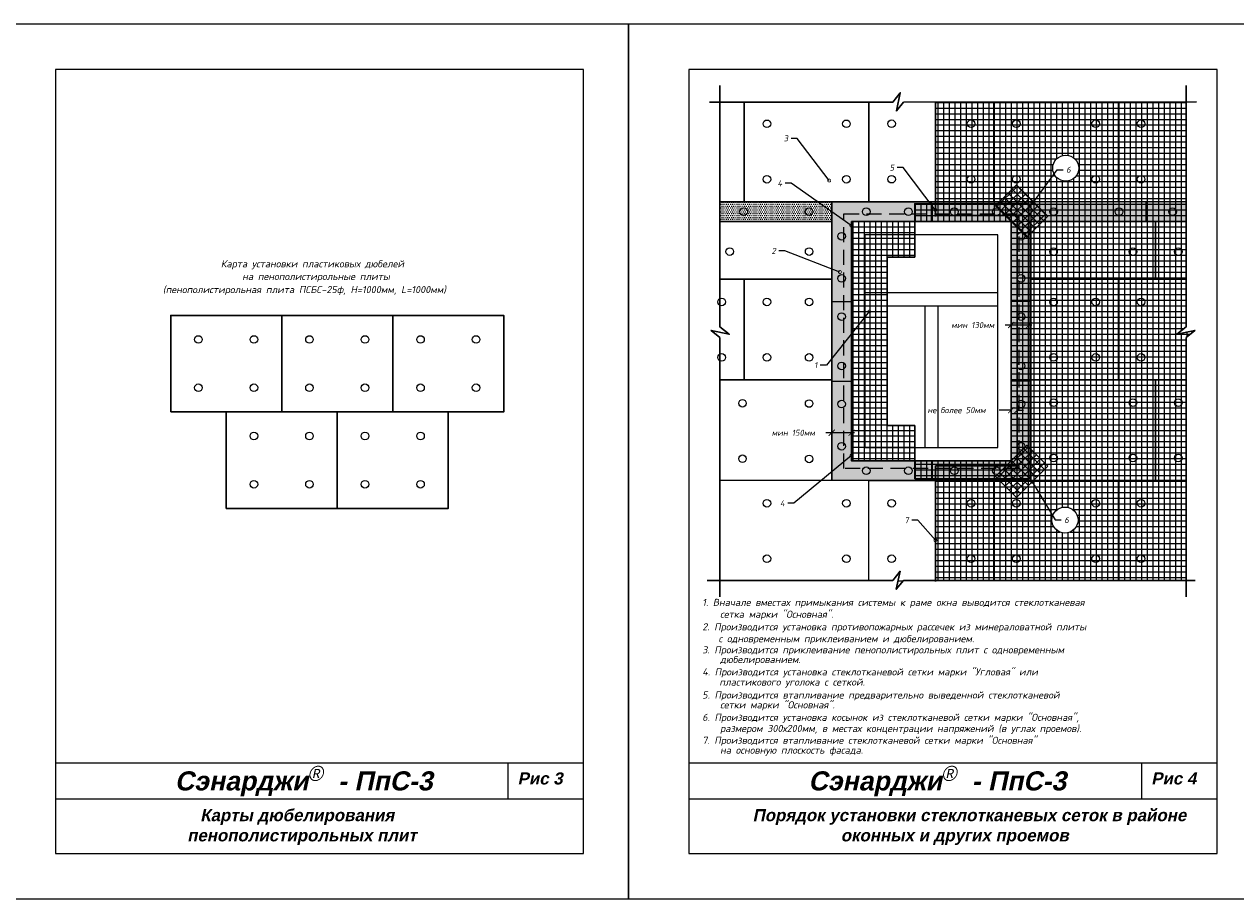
# Model space of a CAD drawing. Header units: inches. Extents: x 47 to 4151, y -1120 to 1902.
# Tile 64 of 93: x 477 to 879, y 1612 to 1902. Entities that reach past the tile are written whole.
import ezdxf

# ---------------------------------------------------------------- set-up
doc = ezdxf.new("R2010")
doc.units = ezdxf.units.IN
doc.header["$LTSCALE"] = 10
doc.header["$MEASUREMENT"] = 0
doc.linetypes.add('HIDDENX2', pattern=[0.75, 0.5, -0.25])
for name, color, linetype, lineweight in [('c1', 108, 'Continuous', 30), ('c2', 108, 'Continuous', 30), ('c3', 108, 'Continuous', 30), ('dim', 160, 'Continuous', 15), ('Layer1', 108, 'Continuous', 30)]:
    doc.layers.add(name, color=color, linetype=linetype, lineweight=lineweight)
for name, color, linetype in [('DUBEL', 142, 'Continuous'), ('hatch', 240, 'Continuous'), ('ndp', 242, 'Continuous'), ('penoplast', 150, 'Continuous'), ('ramka', 248, 'Continuous'), ('wind', 82, 'Continuous')]:
    doc.layers.add(name, color=color, linetype=linetype)
doc.layers.add('list', color=5, linetype='Continuous', plot=False)
doc.styles.add('ndp', font='ARIALBD.TTF', dxfattribs={"oblique": 12})
doc.styles.add('style2', font='romans.shx', dxfattribs={"oblique": 12})
doc.dimstyles.new('1', dxfattribs={"dimtxt": 2, "dimasz": 2, "dimexe": 1, "dimexo": 0.7, "dimgap": 2, "dimtad": 0, "dimtih": 1, "dimtoh": 1, "dimdec": 4, "dimzin": 0, "dimdsep": 46, "dimtxsty": 'style2', "dimblk": 'ARCHTICK', "dimcen": 1.5, "dimdle": 1, "dimadec": 0, "dimazin": 0, "dimtfac": 1, "dimtdec": 4, "dimtofl": 0, "dimtmove": 0, "dimatfit": 2, "dimldrblk": 'DOTSMALL', "dimfxl": 1, "dimtolj": 1, "dimtzin": 0, "dimarcsym": 0})
pattern_1 = [(90, (-1171.8242, 2564.4412), (-1.875, 3e-16), []), (180, (-1171.8242, 2564.4412), (-3e-16, -1.875), [])]
pattern_2 = [(0, (-694.6922, 2564.4412), (0.3125, 0.625), [0, -0.625])]
pattern_3 = [(45, (-1171.8242, 2564.4412), (-1.3258252, 1.3258252), []), (135, (-1171.8242, 2564.4412), (-1.3258252, -1.3258252), [])]

# ---------------------------------------------------------------- blocks, each defined once
blk = doc.blocks.new('_ArchTick')
at = {"layer": 'DUBEL', "color": 0, "const_width": 0.15}
blk.add_lwpolyline([(-0.5, -0.5), (0.5, 0.5)], dxfattribs=at)
blk = doc.blocks.new('*D24')
at = {"layer": 'Defpoints', "color": 0, "linetype": 'ByBlock', "lineweight": 53}
for p in [(804.28, 1802.47), (804.28, 1801.88), (810.16, 1802.09)]:
    blk.add_point(p, dxfattribs=at)
at = {"layer": 'ndp', "color": 0, "linetype": 'ByBlock', "lineweight": -2}
for p, q in [((804.28, 1802.58), (804.28, 1803.47)), ((810.16, 1802.79), (810.16, 1803.47)), ((804.28, 1802.47), (802.28, 1802.47)), ((811.16, 1802.47), (804.28, 1802.47))]:
    blk.add_line(p, q, dxfattribs=at)
at = {"layer": 'ndp', "color": 0, "linetype": 'ByBlock', "lineweight": -2, "xscale": 2, "yscale": 2, "zscale": 2, "rotation": 180}
blk.add_blockref('_ArchTick', (804.28, 1802.47), dxfattribs=at)
at = {"layer": 'ndp', "color": 0, "linetype": 'ByBlock', "lineweight": -2, "xscale": 2, "yscale": 2, "zscale": 2}
blk.add_blockref('_ArchTick', (810.16, 1802.47), dxfattribs=at)
at = {"layer": 'ndp', "color": 0, "linetype": 'ByBlock', "insert": (791.53, 1802.47), "char_height": 2, "attachment_point": 5, "style": 'style2'}
blk.add_mtext('\\A1;{\\fRomanS|b0|i0|c204|p2;мин 130мм}', dxfattribs=at)
blk = doc.blocks.new('_DotSmall')
at = {"layer": 'DUBEL', "color": 0, "const_width": 0.5}
blk.add_lwpolyline([(-0.0625, 0, 1), (0.0625, 0, 1)], format="xyb", close=True, dxfattribs=at)
blk = doc.blocks.new('*D25')
at = {"layer": 'Defpoints', "color": 0, "lineweight": 53}
for p in [(804.28, 1774.26), (804.28, 1774.04), (806.31, 1773.98)]:
    blk.add_point(p, dxfattribs=at)
at = {"layer": 'dim', "color": 0, "lineweight": -2}
for p, q in [((804.28, 1774.74), (804.28, 1776.26)), ((806.31, 1774.68), (806.31, 1776.26)), ((804.28, 1774.26), (800.28, 1774.26)), ((806.31, 1774.26), (808.31, 1774.26))]:
    blk.add_line(p, q, dxfattribs=at)
at = {"layer": 'dim', "color": 0, "lineweight": -2, "xscale": 2, "yscale": 2, "zscale": 2}
blk.add_blockref('_ArchTick', (804.28, 1774.26), dxfattribs=at)
at = {"layer": 'dim', "color": 0, "lineweight": -2, "xscale": 2, "yscale": 2, "zscale": 2, "rotation": 180}
blk.add_blockref('_ArchTick', (806.31, 1774.26), dxfattribs=at)
at = {"layer": 'dim', "color": 0, "insert": (786.15, 1774.26), "char_height": 2, "attachment_point": 5, "style": 'style2'}
blk.add_mtext('\\A1;{\\fRomanS|b0|i0|c204|p2;не более 50мм}', dxfattribs=at)
blk = doc.blocks.new('*D26')
at = {"layer": 'Defpoints', "color": 0, "lineweight": 53}
for p in [(744.82, 1767.38), (751.36, 1767.57), (744.82, 1766.75)]:
    blk.add_point(p, dxfattribs=at)
at = {"layer": 'dim', "color": 0, "lineweight": -2}
for p, q in [((751.36, 1766.87), (751.36, 1765.75)), ((744.82, 1766.75), (742.82, 1766.75)), ((752.36, 1766.75), (744.82, 1766.75)), ((744.82, 1766.68), (744.82, 1765.75))]:
    blk.add_line(p, q, dxfattribs=at)
at = {"layer": 'dim', "color": 0, "lineweight": -2, "xscale": 2, "yscale": 2, "zscale": 2, "rotation": 180}
blk.add_blockref('_ArchTick', (744.82, 1766.75), dxfattribs=at)
at = {"layer": 'dim', "color": 0, "lineweight": -2, "xscale": 2, "yscale": 2, "zscale": 2}
blk.add_blockref('_ArchTick', (751.36, 1766.75), dxfattribs=at)
at = {"layer": 'dim', "color": 0, "insert": (732.07, 1766.75), "char_height": 2, "attachment_point": 5, "style": 'style2'}
blk.add_mtext('\\A1;{\\fRomanS|b0|i0|c204|p2;мин 150мм}', dxfattribs=at)

msp = doc.modelspace()

# ---------------------------------------------------------------- hatches: boundary and pattern name
at = {"layer": 'hatch'}
h = msp.add_hatch(dxfattribs=at)
h.set_pattern_fill('ANSI37', color=256, scale=15, angle=45, style=0)
h.set_pattern_definition(pattern_1)
h.paths.add_polyline_path([(806.781438, 1754.917896), (779.156676, 1754.917896), (779.156676, 1717.733919), (862.261982, 1717.733919), (862.261982, 1798.349165), (865.148321, 1800.721146), (859.147309, 1799.408985), (862.261982, 1801.863717), (862.261982, 1876.490124), (779.203176, 1876.39955), (779.203176, 1839.309941), (806.781438, 1839.309941)])
h.paths.add_polyline_path([(818.043169, 1854.494858, -1), (826.678591, 1854.494858, -1)], flags=16)
h.paths.add_polyline_path([(826.42358, 1737.820641, -1), (817.788159, 1737.820641, -1)], flags=16)
h.paths.add_polyline_path([(821.383086, 1739.340937), (824.264178, 1739.340937), (824.264178, 1736.340937), (821.383086, 1736.340937)], flags=8)
h.paths.add_polyline_path([(821.996202, 1855.471776), (824.877294, 1855.471776), (824.877294, 1852.471776), (821.996202, 1852.471776)], flags=8)
h = msp.add_hatch(dxfattribs=at)
h.set_pattern_fill('ANSI37', color=240, scale=15, style=0)
h.set_pattern_definition(pattern_3)
h.paths.add_polyline_path([(816.402297, 1838.53633), (806.007827, 1848.9308), (799.078181, 1842.001154), (809.47265, 1831.606684)])
h = msp.add_hatch(dxfattribs=at)
h.set_pattern_fill('ANSI37', color=240, scale=15, angle=45, style=0)
h.set_pattern_definition(pattern_1)
h.paths.add_polyline_path([(763.123165, 1825.036169), (772.324892, 1825.036169), (772.324892, 1836.803919), (751.355415, 1836.803919), (751.355415, 1757.423919), (772.324892, 1757.423919), (772.324892, 1769.191668), (763.123165, 1769.191668)])
h.paths.add_polyline_path([(772.324892, 1751.540044), (810.15929, 1751.540044), (810.15929, 1842.687794), (772.324892, 1842.687794), (772.324892, 1836.803919), (804.275415, 1836.803919), (804.275415, 1757.423919), (772.324892, 1757.423919)])
h = msp.add_hatch(dxfattribs=at)
h.set_pattern_fill('ANSI37', color=240, scale=15, style=0)
h.set_pattern_definition(pattern_3)
h.paths.add_polyline_path([(816.402297, 1755.691507), (806.007827, 1745.297038), (799.078181, 1752.226684), (809.47265, 1762.621154)])
at = {"layer": 'ndp'}
h = msp.add_hatch(dxfattribs=at)
h.set_pattern_fill('DOTS', color=4, scale=10, style=0)
h.set_pattern_definition(pattern_2)
h.paths.add_polyline_path([(744.817388, 1836.803919), (744.817388, 1843.341947), (715.818726, 1843.341947), (707.727414, 1843.341947), (707.727414, 1836.803919)])
h = msp.add_hatch(dxfattribs=at)
h.set_pattern_fill('DOTS', color=4, scale=10, style=0)
h.set_pattern_definition(pattern_2)
h.paths.add_polyline_path([(777.815415, 1843.341947), (757.149852, 1843.341947), (744.817388, 1843.341947), (744.817388, 1810.343919), (751.355415, 1810.343919), (751.355415, 1836.803919), (777.815415, 1836.803919)])
h.paths.add_polyline_path([(810.813443, 1843.341947), (798.480979, 1843.341947), (777.815415, 1843.341947), (777.815415, 1836.803919), (804.275415, 1836.803919), (804.275415, 1810.343919), (810.813443, 1810.343919), (810.813443, 1817.649925), (810.813443, 1836.803919)])
h.paths.add_polyline_path([(848.887621, 1843.341947), (839.812105, 1843.341947), (810.813443, 1843.341947), (810.813443, 1836.803919), (848.887621, 1836.803919)])
h.paths.add_polyline_path([(862.261982, 1843.341947), (848.887621, 1843.341947), (848.887621, 1836.803919), (852.14457, 1836.803919), (862.261982, 1836.803919)])
h.paths.add_polyline_path([(810.813443, 1810.343919), (804.275415, 1810.343919), (804.275415, 1783.883919), (810.813443, 1783.883919), (810.813443, 1784.267908)])
h.paths.add_polyline_path([(810.813443, 1783.883919), (804.275415, 1783.883919), (804.275415, 1757.423919), (777.815415, 1757.423919), (777.815415, 1750.885891), (810.813443, 1750.885891)])
h.paths.add_polyline_path([(777.815415, 1757.423919), (751.355415, 1757.423919), (751.355415, 1783.883919), (744.817388, 1783.883919), (744.817388, 1750.885891), (777.815415, 1750.885891)])
h.paths.add_polyline_path([(751.355415, 1810.343919), (744.817388, 1810.343919), (744.817388, 1784.267908), (744.817388, 1783.883919), (751.355415, 1783.883919)])

# ---------------------------------------------------------------- linework, layer by layer
at = {"layer": 'c1'}
for points in [[(772.324892, 1751.540044), (810.15929, 1751.540044), (810.15929, 1842.687794), (772.324892, 1842.687794), (772.324892, 1836.803919), (804.275415, 1836.803919), (804.275415, 1757.423919), (772.324892, 1757.423919)], [(772.324892, 1769.191668), (763.123165, 1769.191668), (763.123165, 1825.036169), (772.324892, 1825.036169), (772.324892, 1836.803919), (751.355415, 1836.803919), (751.355415, 1757.423919), (772.324892, 1757.423919)]]:
    msp.add_lwpolyline(points, close=True, dxfattribs=at)
at = {"layer": 'c2'}
for points in [[(816.402297, 1838.53633), (806.007827, 1848.9308), (799.078181, 1842.001154), (809.47265, 1831.606684)], [(816.402297, 1755.691507), (806.007827, 1745.297038), (799.078181, 1752.226684), (809.47265, 1762.621154)]]:
    msp.add_lwpolyline(points, close=True, dxfattribs=at)
at = {"layer": 'c3'}
for p, q in [((779.156676, 1876.399499), (779.156676, 1838.470404)), ((806.313698, 1838.842202), (779.203176, 1838.842202)), ((806.313698, 1755.757434), (806.313698, 1838.842202)), ((779.156676, 1755.757434), (806.313698, 1755.757434)), ((779.156676, 1717.397165), (779.156676, 1755.757434))]:
    msp.add_line(p, q, dxfattribs=at)
at = {"layer": 'dim'}
for centre in [(822.36088, 1854.494858), (822.105869, 1737.820641)]:
    msp.add_circle(centre, 4.317711, dxfattribs=at)
at = {"layer": 'DUBEL'}
for centre in [(723.319145, 1869.207251), (749.649433, 1869.207251), (764.650271, 1869.223545), (790.980559, 1869.223545), (805.981398, 1869.223545), (832.311686, 1869.223545), (847.312524, 1869.223545), (723.319145, 1850.826072), (749.649433, 1850.826072), (764.650271, 1850.842366), (790.980559, 1850.842366), (805.981398, 1850.842366), (832.311686, 1850.842366), (847.312524, 1850.842366), (715.621475, 1840.072933), (737.299085, 1840.072933), (756.2374, 1840.072933), (770.199648, 1840.072933), (785.431183, 1840.072933), (799.393431, 1840.072933), (818.331746, 1840.072933), (840.009356, 1840.072933), (857.765886, 1840.072933), (748.086402, 1831.921934), (807.544429, 1831.921934), (710.98668, 1826.842933), (737.316968, 1826.842933), (818.313863, 1826.842933), (844.64415, 1826.842933), (859.644989, 1826.842933), (748.086402, 1817.959686), (807.544429, 1817.959686), (708.318307, 1810.149506), (723.319145, 1810.149506), (737.316968, 1810.149506), (818.313863, 1810.149506), (832.311686, 1810.149506), (847.312524, 1810.149506), (748.086402, 1805.295306), (807.544429, 1805.295306), (534.910719, 1797.694261), (553.310719, 1797.694261), (571.710719, 1797.694261), (590.110719, 1797.694261), (608.510719, 1797.694261), (626.910719, 1797.694261), (708.318307, 1791.768327), (723.319145, 1791.768327), (737.316968, 1791.768327), (818.313863, 1791.768327), (832.311686, 1791.768327), (847.312524, 1791.768327), (748.086402, 1788.932532), (807.544429, 1788.932532), (534.910719, 1781.694261), (553.310719, 1781.694261), (571.710719, 1781.694261), (590.110719, 1781.694261), (608.510719, 1781.694261), (626.910719, 1781.694261), (715.227833, 1776.537444), (737.316968, 1776.460472), (748.086402, 1776.268151), (807.544429, 1776.268151), (818.313863, 1776.767489), (844.64415, 1776.767489), (859.644989, 1776.767489), (553.310719, 1765.694261), (571.710719, 1765.694261), (590.110719, 1765.694261), (608.510719, 1765.694261), (748.086402, 1762.305903), (807.544429, 1762.305903), (715.227833, 1758.156265), (737.316968, 1758.079293), (818.313863, 1758.38631), (844.64415, 1758.38631), (859.644989, 1758.38631), (756.2374, 1754.154905), (770.199648, 1754.154905), (785.431183, 1754.154905), (799.393431, 1754.154905), (553.310719, 1749.694261), (571.710719, 1749.694261), (590.110719, 1749.694261), (608.510719, 1749.694261), (723.319145, 1743.385472), (749.649433, 1743.385472), (764.650271, 1743.385472), (790.980559, 1743.385472), (805.981398, 1743.385472), (832.311686, 1743.385472), (847.312524, 1743.385472), (723.319145, 1725.004293), (749.649433, 1725.004293), (764.650271, 1725.004293), (790.980559, 1725.004293), (805.981398, 1725.004293), (832.311686, 1725.004293), (847.312524, 1725.004293)]:
    msp.add_circle(centre, 1.257963, dxfattribs=at)
at = {"layer": 'hatch'}
msp.add_lwpolyline([(751.355415, 1757.423919), (804.275415, 1757.423919), (804.275415, 1836.803919), (751.355415, 1836.803919)], close=True, dxfattribs=at)
at = {"layer": 'Layer1', "color": 240}
for points in [[(704.25615, 1876.387985), (765.083395, 1876.387985), (767.538128, 1879.502659), (766.225966, 1873.501646), (768.597948, 1876.387985), (865.74168, 1876.493919)], [(707.727414, 1881.938405), (707.727414, 1801.863717), (710.842088, 1799.408985), (704.841075, 1800.721146), (707.727414, 1798.349165), (707.727414, 1712.319388)], [(862.261982, 1881.938405), (862.261982, 1801.863717), (859.147309, 1799.408985), (865.148321, 1800.721146), (862.261982, 1798.349165), (862.261982, 1712.319388)], [(703.549508, 1717.733919), (765.026016, 1717.733919), (767.480749, 1720.848593), (766.168587, 1714.84758), (768.540569, 1717.733919), (865.254323, 1717.733919)]]:
    msp.add_lwpolyline(points, dxfattribs=at)
at = {"layer": 'Layer1'}
for points in [[(525.710719, 1773.694261), (562.510719, 1773.694261), (562.510719, 1805.694261), (525.710719, 1805.694261)], [(562.510719, 1773.694261), (599.310719, 1773.694261), (599.310719, 1805.694261), (562.510719, 1805.694261)], [(599.310719, 1773.694261), (636.110719, 1773.694261), (636.110719, 1805.694261), (599.310719, 1805.694261)], [(544.110719, 1741.694261), (580.910719, 1741.694261), (580.910719, 1773.694261), (544.110719, 1773.694261)], [(580.910719, 1741.694261), (617.710719, 1741.694261), (617.710719, 1773.694261), (580.910719, 1773.694261)]]:
    msp.add_lwpolyline(points, close=True, dxfattribs=at)
at = {"layer": 'list'}
for points in [[(467.494698, 1612.234707), (677.494698, 1612.234707), (677.494698, 1902.234707), (467.494698, 1902.234707)], [(677.494698, 1612.234707), (887.494698, 1612.234707), (887.494698, 1902.234707), (677.494698, 1902.234707)]]:
    msp.add_lwpolyline(points, close=True, dxfattribs=at)
at = {"layer": 'ndp'}
msp.add_line((848.887621, 1843.341947), (848.887621, 1836.803919), dxfattribs=at)
for points in [[(707.727414, 1843.341947), (744.817388, 1843.341947), (744.817388, 1836.803919), (707.727414, 1836.803919)], [(744.817388, 1843.341947), (744.817388, 1810.343919), (751.355415, 1810.343919), (751.355415, 1836.803919), (777.815415, 1836.803919), (777.815415, 1843.341947), (744.817388, 1843.341947)], [(810.813443, 1843.341947), (810.813443, 1810.343919), (804.275415, 1810.343919), (804.275415, 1836.803919), (777.815415, 1836.803919), (777.815415, 1843.341947), (810.813443, 1843.341947)], [(862.261982, 1843.341947), (810.813443, 1843.341947), (810.813443, 1836.803919), (862.261982, 1836.803919)], [(744.817388, 1750.885891), (744.817388, 1783.883919), (751.355415, 1783.883919), (751.355415, 1757.423919), (777.815415, 1757.423919), (777.815415, 1750.885891), (744.817388, 1750.885891)], [(810.813443, 1750.885891), (810.813443, 1783.883919), (804.275415, 1783.883919), (804.275415, 1757.423919), (777.815415, 1757.423919), (777.815415, 1750.885891), (810.813443, 1750.885891)]]:
    msp.add_lwpolyline(points, dxfattribs=at)
for points in [[(744.817388, 1843.341947), (810.813443, 1843.341947), (810.813443, 1750.885891), (744.817388, 1750.885891)], [(751.355415, 1836.803919), (804.275415, 1836.803919), (804.275415, 1757.423919), (751.355415, 1757.423919)]]:
    msp.add_lwpolyline(points, close=True, dxfattribs=at)
at = {"layer": 'penoplast'}
for points in [[(715.818726, 1876.387985), (715.818726, 1843.341947), (707.727414, 1843.341947)], [(757.149852, 1876.387985), (757.149852, 1843.341947), (715.818726, 1843.341947), (715.818726, 1876.387985)], [(798.480979, 1876.420572), (798.480979, 1843.341947), (757.149852, 1843.341947), (757.149852, 1876.387985)], [(839.812105, 1876.465643), (839.812105, 1843.341947), (798.480979, 1843.341947), (798.480979, 1876.420572)], [(862.261982, 1843.341947), (839.812105, 1843.341947), (839.812105, 1876.465643)], [(707.727414, 1836.803919), (744.817388, 1836.803919), (744.817388, 1817.649925), (707.727414, 1817.649925)], [(862.261982, 1817.649925), (852.14457, 1817.649925), (852.14457, 1836.803919), (862.261982, 1836.803919)], [(707.727414, 1817.649925), (715.818726, 1817.649925), (715.818726, 1784.267908), (707.727414, 1784.267908)], [(862.261982, 1784.267908), (839.812105, 1784.267908), (839.812105, 1817.649925), (862.261982, 1817.649925)], [(707.727414, 1784.267908), (744.817388, 1784.267908), (744.817388, 1750.885891), (707.727414, 1750.885891)], [(862.261982, 1750.885891), (852.14457, 1750.885891), (852.14457, 1784.267908), (862.261982, 1784.267908)], [(757.149852, 1717.733919), (757.149852, 1750.885891), (798.480979, 1750.885891), (798.480979, 1717.733919)], [(798.480979, 1717.733919), (798.480979, 1750.885891), (839.812105, 1750.885891), (839.812105, 1717.733919)], [(839.812105, 1717.733919), (839.812105, 1750.885891), (862.261982, 1750.885891)], [(768.351519, 1717.503874), (766.749404, 1717.503874)]]:
    msp.add_lwpolyline(points, dxfattribs=at)
for points in [[(810.813443, 1817.649925), (810.813443, 1836.803919), (852.14457, 1836.803919), (852.14457, 1817.649925)], [(715.818726, 1784.267908), (715.818726, 1817.649925), (744.817388, 1817.649925), (744.817388, 1784.267908)], [(810.813443, 1784.267908), (810.813443, 1817.649925), (839.812105, 1817.649925), (839.812105, 1784.267908)], [(810.813443, 1750.885891), (810.813443, 1784.267908), (852.14457, 1784.267908), (852.14457, 1750.885891)]]:
    msp.add_lwpolyline(points, close=True, dxfattribs=at)
at = {"layer": 'ramka'}
for p, q in [((662.494698, 1657.234707), (487.494698, 1657.234707)), ((637.494698, 1657.234707), (637.494698, 1645.234707)), ((872.494698, 1657.234707), (697.494698, 1657.234707)), ((847.494698, 1657.234707), (847.494698, 1645.234707)), ((662.494698, 1645.234707), (487.494698, 1645.234707)), ((872.494698, 1645.234707), (697.494698, 1645.234707))]:
    msp.add_line(p, q, dxfattribs=at)
for points in [[(487.494698, 1627.234707), (662.494698, 1627.234707), (662.494698, 1887.234707), (487.494698, 1887.234707)], [(697.494698, 1627.234707), (872.494698, 1627.234707), (872.494698, 1887.234707), (697.494698, 1887.234707)]]:
    msp.add_lwpolyline(points, close=True, dxfattribs=at)
at = {"layer": 'wind'}
for p, q in [((755.765415, 1813.275813), (799.865415, 1813.275813)), ((755.765415, 1808.865813), (799.865415, 1808.865813)), ((775.610415, 1808.865813), (775.610415, 1761.833919)), ((780.020415, 1808.865813), (780.020415, 1761.833919))]:
    msp.add_line(p, q, dxfattribs=at)
at = {"layer": 'wind', "linetype": 'HIDDENX2'}
msp.add_lwpolyline([(748.849393, 1839.309941), (806.781438, 1839.309941), (806.781438, 1754.917896), (748.849393, 1754.917896)], close=True, dxfattribs=at)
at = {"layer": 'wind'}
msp.add_lwpolyline([(755.765415, 1761.833919), (799.865415, 1761.833919), (799.865415, 1832.393919), (755.765415, 1832.393919)], close=True, dxfattribs=at)

# ---------------------------------------------------------------- texts
at = {"layer": 'dim', "color": 5, "insert": (730.336214, 1865.392516), "char_height": 2, "attachment_point": 3, "style": 'style2'}
msp.add_mtext('{\\Fromans.shx|c204;3}', dxfattribs=at)
at = {"layer": 'dim', "char_height": 2, "style": 'style2'}
for s, insert, attachment_point in [('{\\Fromans.shx|c204;5}', (765.493821, 1855.681472), 3), ('{\\Fromans.shx|c204;6}', (822.496202, 1854.971776), 1), ('{\\Fromans.shx|c204;4}', (728.365773, 1850.491327), 3), ('2', (726.287629, 1828.088788), 3), ('\\A1;1', (740.024304, 1790.185785), 3), ('{\\Fromans.shx|c204;4}', (729.208089, 1744.363885), 3), ('{\\Fromans.shx|c204;7}', (770.308734, 1738.740441), 3), ('{\\Fromans.shx|c204;6}', (821.883086, 1738.840937), 1)]:
    msp.add_mtext(s, dxfattribs=dict(at, insert=insert, attachment_point=attachment_point))
at = {"layer": 'ndp', "oblique": 12}
for s, height, style, p in [('Карта установки пластиковых дюбелей ', 2.34619952, 'style2', (542.325415, 1821.619467)), (' на пенополистирольные плиты', 2.34619952, 'style2', (547.872219, 1817.434509)), ('(пенополистирольная плита ПСБС-25ф, Н=1000мм, L=1000мм)', 2.34619952, 'style2', (523.144875, 1813.064222)), ('1. Вначале вместах примыкания системы к раме окна выводится стеклотканевая', 2.34619952, 'style2', (701.892995, 1709.354216)), ('сетка марки "Основная".', 2.34619952, 'style2', (707.808351, 1705.419104)), ('2. Производится установка противопожарных рассечек из минераловатной плиты ', 2.34619952, 'style2', (701.892995, 1701.23805)), ('с одновременным приклеиванием и дюбелированием.', 2.34619952, 'style2', (707.284793, 1697.302943)), ('3. Производится приклеивание пенополистирольных плит с одновременным ', 2.34619952, 'style2', (701.892995, 1693.613773)), ('дюбелированием.', 2.34619952, 'style2', (707.808351, 1690.416498)), ('5. Производится втапливание предварительно выведенной стеклотканевой', 2.34619952, 'style2', (701.892995, 1678.632924)), ('сетки марки "Основная".', 2.34619952, 'style2', (707.808351, 1675.368137)), ('6. Производится установка косынок из стеклотканевой сетки марки "Основная", ', 2.34619952, 'style2', (701.892995, 1671.232733)), ('размером 300х200мм, в местах концентрации напряжений (в углах проемов).', 2.34619952, 'style2', (707.808351, 1667.532632)), ('7. Производится втапливание стеклотканевой сетки марки "Основная"', 2.34619952, 'style2', (701.892995, 1663.614885)), ('на основную плоскость фасада.', 2.34619952, 'style2', (707.808351, 1660.350093)), ('Сэнарджи    - ПпС-3', 6.33260053, 'ndp', (527.071368, 1648.159045)), ('Сэнарджи    - ПпС-3', 6.33260053, 'ndp', (737.071368, 1648.159045)), ('Рис 3', 4, 'ndp', (640.698078, 1650.136758)), ('Рис 4', 4, 'ndp', (850.698078, 1650.136758)), ('Карты дюбелирования ', 4, 'ndp', (535.511661, 1637.961096)), ('Порядок установки стеклотканевых сеток в районе ', 4, 'ndp', (718.590954, 1637.961096)), ('пенополистирольных плит', 4, 'ndp', (531.193324, 1631.272821)), ('оконных и других проемов', 4, 'ndp', (747.798145, 1631.272821))]:
    msp.add_text(s, height=height, dxfattribs=dict(at, style=style)).set_placement(p)
at = {"layer": 'ndp', "color": 240, "style": 'style2', "oblique": 12}
for s, p in [('4. Производится установка стеклотканевой сетки марки "Угловая" или ', (701.896688, 1686.289074)), ('пластикового уголока с сеткой.', (707.567601, 1682.928472))]:
    msp.add_text(s, height=2.34619952, dxfattribs=at).set_placement(p)
at = {"layer": 'ndp', "char_height": 5, "attachment_point": 1, "style": 'style2'}
for insert in [(571.134171, 1656.298129), (781.134171, 1656.298129)]:
    msp.add_mtext('{\\fCentury Gothic|b0|i0|c204|p32;®}', dxfattribs=dict(at, insert=insert))

# ---------------------------------------------------------------- dimensions: what is measured, and where the dimension line sits
at = {"layer": 'dim', "color": 5}
for base, p1, p2, text, override, picture, middle in [((804.275415, 1774.263288), (806.313698, 1773.984031), (804.275415, 1774.039883), '{\\fRomanS|b0|i0|c204|p2;не более 50мм}', {"dimexe": 2, "dimdle": 2}, '*D25', (786.146334, 1774.263288)), ((744.817388, 1766.752813), (751.355415, 1767.566226), (744.817388, 1767.384905), '{\\fRomanS|b0|i0|c204|p2;мин 150мм}', {"dimtxsty": 'style2'}, '*D26', (732.071354, 1766.752813))]:
    dim = msp.add_linear_dim(base=base, p1=p1, p2=p2, text=text, dimstyle='1', override=override, dxfattribs=at)
    dim.commit()
    dim.dimension.update_dxf_attribs({"geometry": picture, "text_midpoint": middle})
at = {"layer": 'ndp', "color": 5, "linetype": 'ByBlock', "ltscale": 2}
dim = msp.add_linear_dim(base=(804.275415, 1802.473311), p1=(810.15929, 1802.09112), p2=(804.275415, 1801.878792), text='{\\fRomanS|b0|i0|c204|p2;мин 130мм}', dimstyle='1', override={"dimlfac": 2}, dxfattribs=at)
dim.commit()
dim.dimension.update_dxf_attribs({"geometry": '*D24', "text_midpoint": (791.529382, 1802.473311)})

# ---------------------------------------------------------------- leaders
at = {"layer": 'dim', "annotation_type": 0, "has_hookline": 1}
for points, hookline_direction, text_width in [([(743.964754, 1850.393952), (733.336214, 1864.392516), (731.336214, 1864.392516)], 1, 1.582234), ([(779.122361, 1840.682908), (768.493821, 1854.681472), (766.493821, 1854.681472)], 1, 1.486996), ([(811.678344, 1843.260283), (819.496202, 1853.971776), (821.496202, 1853.971776)], 0, 1.365535), ([(751.290519, 1835.464946), (731.365773, 1849.491327), (729.365773, 1849.491327)], 1, 1.582234), ([(747.495297, 1820.066226), (729.287629, 1827.088788), (727.287629, 1827.088788)], 1, 1.582234), ([(757.23929, 1806.941226), (743.024304, 1789.185785), (741.024304, 1789.185785)], 1, 0.557164), ([(751.356717, 1759.228469), (732.208089, 1743.363885), (730.208089, 1743.363885)], 1, 1.377494), ([(811.205062, 1750.494272), (818.883086, 1737.840937), (820.883086, 1737.840937)], 0, 1.365535), ([(779.156676, 1731.117847), (773.308734, 1737.740441), (771.308734, 1737.740441)], 1, 1.377494)]:
    msp.add_leader(points, dimstyle='1', override={"dimgap": 1, "dimtad": 0}, dxfattribs=dict(at, hookline_direction=hookline_direction, text_width=text_width))

doc.saveas('drawing.dxf')
